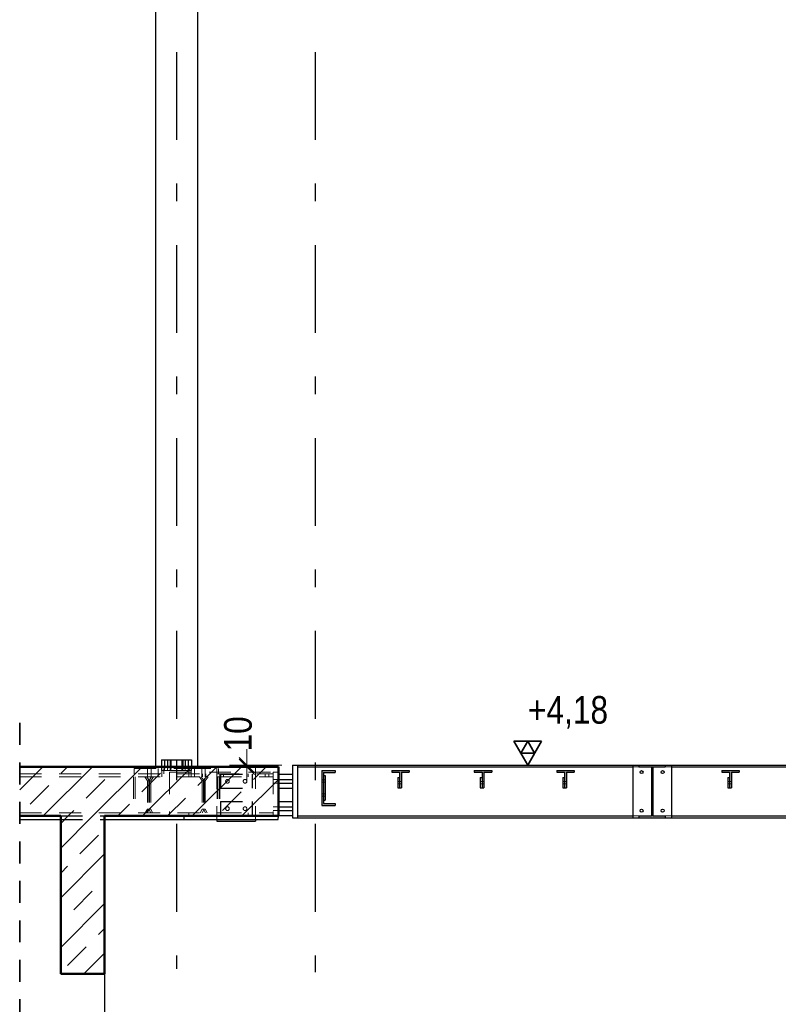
# Model space of a CAD drawing. Header units: millimetres. Extents: x -39 to 84, y 0 to 66.
# Tile 39 of 92: x 5.46 to 9.78, y 6.07 to 11.68. Entities that reach past the tile are written whole.
import ezdxf

# ---------------------------------------------------------------- set-up
doc = ezdxf.new("R2010")
doc.units = ezdxf.units.MM
doc.linetypes.add('DASHDOTX2', pattern=[2, 1, -0.5, 0, -0.5])
doc.linetypes.add('HIDDEN', pattern=[0.375, 0.25, -0.125])
for name, color, linetype, lineweight in [('01_Neubau Raumschraffuren', 7, 'Continuous', 20), ('Achsen', 7, 'Continuous', 20), ('Geschnittene Kanten', 7, 'Continuous', 20), ('Schraffuren', 7, 'Continuous', 20)]:
    doc.layers.add(name, color=color, linetype=linetype, lineweight=lineweight)
doc.styles.add('Arial Narrow', font='ARIALN.TTF')
doc.dimstyles.new('Arch_Strakon_dimstyle', dxfattribs={"dimtxt": 15.75, "dimasz": 1, "dimexe": 1.25, "dimexo": 0.0625, "dimgap": 1, "dimtad": 0, "dimdec": 5, "dimzin": 12, "dimdsep": 46, "dimtxsty": 'Arial Narrow', "dimblk": 'Arrowhead_Tick', "dimsah": 1, "dimcen": 0, "dimse1": 1, "dimse2": 1, "dimclrd": 6, "dimclrt": 2, "dimazin": 0, "dimtfac": 1, "dimtdec": 4, "dimtmove": 0, "dimatfit": 3, "dimldrblk": 'NONE', "dimfxl": 1, "dimtvp": 1, "dimtolj": 1, "dimtzin": 0, "dimlwd": 13, "dimarcsym": 2})
pattern_1 = [(45, (0, 0), (-0.1414214, 0.1414214), [0.15, -0.1]), (45, (-0.07071, 0.07071), (-0.1414214, 0.1414214), [])]

# ---------------------------------------------------------------- blocks, each defined once
blk = doc.blocks.new('Arrowhead_Tick')
at = {"color": 0, "linetype": 'Continuous', "lineweight": -2}
for p, q in [((0, 20), (0, -10)), ((-1, 0), (0, 0)), ((10, 0), (0, 0))]:
    blk.add_line(p, q, dxfattribs=at)
at = {"color": 2, "linetype": 'Continuous', "lineweight": 35}
blk.add_line((4.42, 4.42), (-4.42, -4.42), dxfattribs=at)
blk = doc.blocks.new('*D211')
at = {"layer": '01_Neubau Raumschraffuren', "color": 6, "linetype": 'Continuous', "lineweight": 13}
for p, q in [((6.75, 7.4457), (6.75, 7.4557)), ((6.75, 7.4257), (6.75, 7.4357)), ((6.75, 7.4157), (6.75, 7.4057))]:
    blk.add_line(p, q, dxfattribs=at)
at = {"layer": 'Defpoints', "color": 0}
for p in [(6.75, 7.4357), (6.9292, 7.4257), (7.0092, 7.4357)]:
    blk.add_point(p, dxfattribs=at)
at = {"layer": '01_Neubau Raumschraffuren', "color": 6, "lineweight": 13, "xscale": 0.01, "yscale": 0.01, "zscale": 0.01}
for p, rotation in [((6.75, 7.4257), 90), ((6.75, 7.4357), 270)]:
    blk.add_blockref('Arrowhead_Tick', p, dxfattribs=dict(at, rotation=rotation))
at = {"layer": '01_Neubau Raumschraffuren', "color": 2, "lineweight": 35, "insert": (6.7, 7.6137), "char_height": 0.1575, "attachment_point": 5, "rotation": 90, "style": 'Arial Narrow'}
blk.add_mtext('\\A1;10', dxfattribs=at)
blk = doc.blocks.new('_None')

msp = doc.modelspace()

# ---------------------------------------------------------------- hatches: boundary and pattern name
at = {"layer": 'Schraffuren', "lineweight": 13}
h = msp.add_hatch(dxfattribs=at)
h.set_pattern_fill('bB', color=6, scale=0.01, angle=45, style=0, pattern_type=2)
h.set_pattern_definition(pattern_1)
h.paths.add_polyline_path([(5.455534, 7.1457465), (6.9292175, 7.1457465), (6.9292175, 7.4257465), (5.455534, 7.4257465)])
at = {"layer": 'Schraffuren', "lineweight": 13, "true_color": 0x4682b4}
for points in [[(8.9839175, 7.1357405), (9.1339175, 7.1357405), (9.1339175, 7.1464405), (9.0624675, 7.1464405), (9.0624675, 7.4250405), (9.1339175, 7.4250405), (9.1339175, 7.4357405), (8.9839175, 7.4357405), (8.9839175, 7.4250405), (9.0553675, 7.4250405), (9.0553675, 7.1464405), (8.9839175, 7.1464405)], [(7.2527239, 7.2057394), (7.2527239, 7.2172394), (7.1862239, 7.2172394), (7.1862239, 7.3942394), (7.2527239, 7.3942394), (7.2527239, 7.4057394), (7.1777239, 7.4057394), (7.1777239, 7.2057394)], [(7.6307231, 7.3947394), (7.6752231, 7.3947394), (7.6752231, 7.4057394), (7.5752231, 7.4057394), (7.5752231, 7.3947394), (7.6197231, 7.3947394), (7.6197231, 7.3057394), (7.6307231, 7.3057394)], [(8.1007231, 7.3947394), (8.1452231, 7.3947394), (8.1452231, 7.4057394), (8.0452231, 7.4057394), (8.0452231, 7.3947394), (8.0897231, 7.3947394), (8.0897231, 7.3057394), (8.1007231, 7.3057394)], [(8.5707231, 7.3947394), (8.6152231, 7.3947394), (8.6152231, 7.4057394), (8.5152231, 7.4057394), (8.5152231, 7.3947394), (8.5597231, 7.3947394), (8.5597231, 7.3057394), (8.5707231, 7.3057394)], [(9.5107231, 7.3947394), (9.5552231, 7.3947394), (9.5552231, 7.4057394), (9.4552231, 7.4057394), (9.4552231, 7.3947394), (9.4997231, 7.3947394), (9.4997231, 7.3057394), (9.5107231, 7.3057394)]]:
    msp.add_hatch(color=145, dxfattribs=at).paths.add_polyline_path(points)
at = {"layer": 'Schraffuren', "lineweight": 13}
h = msp.add_hatch(dxfattribs=at)
h.set_pattern_fill('bB', color=6, scale=0.01, angle=45, style=0, pattern_type=2)
h.set_pattern_definition(pattern_1)
h.paths.add_polyline_path([(5.6890388, 6.2457394), (5.9390388, 6.2457394), (5.9390388, 7.1457394), (5.6890388, 7.1457394)])

# ---------------------------------------------------------------- linework, layer by layer
at = {"color": 3, "linetype": 'Continuous', "lineweight": 25}
for p, q in [((6.228881, 13.6757405), (6.228881, 7.4257394)), ((6.468881, 13.6757405), (6.468881, 7.4257394)), ((7.0092175, 7.4357405), (7.0392175, 7.4357405)), ((7.0092175, 7.4357394), (7.0092175, 7.1357394)), ((7.0392175, 7.4357405), (8.9489175, 7.4357405)), ((7.0392175, 7.4357394), (7.0392175, 7.1357394)), ((7.0392175, 7.4250405), (8.9489175, 7.4250405)), ((8.9489175, 7.4357405), (8.9489175, 7.1357394)), ((8.9489175, 7.4357405), (8.9839175, 7.4357405)), ((9.1339175, 7.4357405), (9.1689175, 7.4357405)), ((9.1689175, 7.4357405), (9.1689175, 7.1357394)), ((9.1689175, 7.4357405), (10.7889175, 7.4357405)), ((9.1689175, 7.4250405), (10.7889175, 7.4250405)), ((6.9292175, 7.3837465), (7.0092175, 7.3837465)), ((7.1862231, 7.3757394), (7.1962231, 7.3757394)), ((7.1962231, 7.3757394), (7.1962231, 7.2357394)), ((7.6097231, 7.3657394), (7.6097231, 7.3057394)), ((7.6097231, 7.3657394), (7.6197231, 7.3657394)), ((8.0797231, 7.3657394), (8.0797231, 7.3057394)), ((8.0797231, 7.3657394), (8.0897231, 7.3657394)), ((8.5497231, 7.3657394), (8.5497231, 7.3057394)), ((8.5497231, 7.3657394), (8.5597231, 7.3657394)), ((9.4897231, 7.3657394), (9.4897231, 7.3057394)), ((9.4897231, 7.3657394), (9.4997231, 7.3657394)), ((6.9292175, 7.3037465), (7.0092175, 7.3037465)), ((7.6097231, 7.3057394), (7.6197231, 7.3057394)), ((8.0797231, 7.3057394), (8.0897231, 7.3057394)), ((8.5497231, 7.3057394), (8.5597231, 7.3057394)), ((9.4897231, 7.3057394), (9.4997231, 7.3057394)), ((6.9292175, 7.2277465), (7.0092175, 7.2277465)), ((7.1862231, 7.2357394), (7.1962231, 7.2357394)), ((6.9290675, 7.1257465), (6.9292175, 7.1457465)), ((6.9292175, 7.1477465), (7.0092175, 7.1477465)), ((7.0092175, 7.1357405), (7.0392175, 7.1357405)), ((7.0392175, 7.1464405), (8.9489175, 7.1464405)), ((7.0392175, 7.1357405), (8.9489175, 7.1357405)), ((8.9489175, 7.1357405), (8.9839175, 7.1357405)), ((9.1339175, 7.1357405), (9.1689175, 7.1357405)), ((9.1689175, 7.1464405), (10.7889175, 7.1464405)), ((9.1689175, 7.1357405), (10.7889175, 7.1357405)), ((5.455534, 7.1257465), (5.6890388, 7.1257465)), ((5.9390388, 7.1257465), (6.9290675, 7.1257465)), ((6.5788773, 7.1257465), (6.5788773, 7.1157394)), ((6.5788773, 7.1157394), (6.7988773, 7.1157394)), ((6.7988773, 7.1257465), (6.7988773, 7.1157394)), ((5.9388631, 6.2457394), (5.9388631, 2.7457405))]:
    msp.add_line(p, q, dxfattribs=at)
at = {"color": 2, "linetype": 'HIDDEN', "lineweight": 35, "ltscale": 0.5}
msp.add_line((5.455534, 7.6757465), (5.455534, 1.1696498), dxfattribs=at)
at = {"color": 3, "linetype": 'HIDDEN', "lineweight": 25, "ltscale": 0.5}
for p, q in [((6.2631459, 7.4657465), (6.2631459, 7.4257465)), ((6.2631459, 7.4657465), (6.2653837, 7.4657465)), ((6.2653837, 7.4657465), (6.269974, 7.4657465)), ((6.269974, 7.4657465), (6.276218, 7.4657465)), ((6.276218, 7.4657465), (6.2811105, 7.4657465)), ((6.2811105, 7.4657465), (6.2811105, 7.4257465)), ((6.2811105, 7.4657465), (6.2824688, 7.4657465)), ((6.2824688, 7.4657465), (6.2863366, 7.4657465)), ((6.2863366, 7.4657465), (6.2921252, 7.4657465)), ((6.2921252, 7.4657465), (6.2989534, 7.4657465)), ((6.2985263, 7.4657465), (6.2985263, 7.4257465)), ((6.2989534, 7.4657465), (6.3057816, 7.4657465)), ((6.3057816, 7.4657465), (6.3115702, 7.4657465)), ((6.3115702, 7.4657465), (6.315438, 7.4657465)), ((6.3126433, 7.4657465), (6.3126433, 7.4257465)), ((6.315438, 7.4657465), (6.3167962, 7.4657465)), ((6.3167962, 7.4657465), (6.3167962, 7.4257465)), ((6.3167962, 7.4657465), (6.3214121, 7.4657465)), ((6.3214121, 7.4657465), (6.3280046, 7.4657465)), ((6.3280046, 7.4657465), (6.3349516, 7.4657465)), ((6.3349516, 7.4657465), (6.3411956, 7.4657465)), ((6.3411956, 7.4657465), (6.3457859, 7.4657465)), ((6.3457859, 7.4657465), (6.3480237, 7.4657465)), ((6.3480237, 7.4657465), (6.3480237, 7.4257465)), ((6.348878, 7.4657465), (6.348878, 7.4257465)), ((6.348878, 7.4657465), (6.3493333, 7.4657465)), ((6.3493333, 7.4657465), (6.3524125, 7.4657465)), ((6.3524125, 7.4657465), (6.3576468, 7.4657465)), ((6.3576468, 7.4657465), (6.3642392, 7.4657465)), ((6.3642392, 7.4657465), (6.3711863, 7.4657465)), ((6.3711863, 7.4657465), (6.3774302, 7.4657465)), ((6.3774302, 7.4657465), (6.3820206, 7.4657465)), ((6.3801055, 7.4657465), (6.3801055, 7.4257465)), ((6.3820206, 7.4657465), (6.3842584, 7.4657465)), ((6.3842584, 7.4657465), (6.3842584, 7.4257465)), ((6.3842584, 7.4657465), (6.3853315, 7.4657465)), ((6.3853315, 7.4657465), (6.3911202, 7.4657465)), ((6.3911202, 7.4657465), (6.3979483, 7.4657465)), ((6.3979483, 7.4657465), (6.3983755, 7.4657465)), ((6.3983755, 7.4657465), (6.3983755, 7.4257465)), ((6.3983755, 7.4657465), (6.4006133, 7.4657465)), ((6.4006133, 7.4657465), (6.4052036, 7.4657465)), ((6.4052036, 7.4657465), (6.4114476, 7.4657465)), ((6.4114476, 7.4657465), (6.4183946, 7.4657465)), ((6.4157912, 7.4657465), (6.4157912, 7.4257465)), ((6.4183946, 7.4657465), (6.4249871, 7.4657465)), ((6.4249871, 7.4657465), (6.4302214, 7.4657465)), ((6.4302214, 7.4657465), (6.4333005, 7.4657465)), ((6.4333005, 7.4657465), (6.4337559, 7.4657465)), ((6.4337559, 7.4657465), (6.4337559, 7.4257465))]:
    msp.add_line(p, q, dxfattribs=at)
at = {"color": 4, "linetype": 'Continuous', "lineweight": 50}
for p, q in [((5.455534, 7.4257465), (6.9292175, 7.4257465)), ((6.9292175, 7.4257465), (6.9292175, 7.1457465)), ((5.455534, 7.1457465), (5.6890388, 7.1457465)), ((5.6890388, 7.1457394), (5.6890388, 6.2457394)), ((5.9390388, 7.1457465), (6.9292175, 7.1457465)), ((5.9390388, 7.1457394), (5.9390388, 6.2457394)), ((5.6890388, 6.2457394), (5.9390388, 6.2457394))]:
    msp.add_line(p, q, dxfattribs=at)
at = {"color": 3, "linetype": 'Continuous', "lineweight": 25}
for centre in [(8.9989175, 7.3957405), (9.1189175, 7.3957405), (8.9989175, 7.1757405), (9.1189175, 7.1757405)]:
    msp.add_circle(centre, 0.0085, dxfattribs=at)
at = {"layer": '01_Neubau Raumschraffuren', "color": 2, "linetype": 'Continuous', "lineweight": 35}
for p, q in [((8.42875, 7.5721344), (8.27125, 7.5721344)), ((8.27125, 7.5721344), (8.35, 7.4357394)), ((8.35, 7.5721344), (8.310625, 7.5039369)), ((8.35, 7.4357394), (8.42875, 7.5721344)), ((8.389375, 7.5039369), (8.35, 7.5721344)), ((8.310625, 7.5039369), (8.389375, 7.5039369))]:
    msp.add_line(p, q, dxfattribs=at)
at = {"layer": '01_Neubau Raumschraffuren', "color": 6, "linetype": 'HIDDEN', "lineweight": 13, "ltscale": 0.5}
for p, q in [((6.1079704, 7.4157465), (6.1079704, 7.3857465)), ((6.1079704, 7.4157465), (6.4190974, 7.4157465)), ((6.1843107, 7.4157465), (6.1843107, 7.3857465)), ((6.2040947, 7.4157465), (6.2040947, 7.3857465)), ((6.2451987, 7.4157465), (6.2451987, 7.3857465)), ((6.2631459, 7.4157465), (6.2631459, 7.4057465)), ((6.2650276, 7.4157465), (6.2650276, 7.3857465)), ((6.2776761, 7.4157465), (6.2776761, 7.3857465)), ((6.2811105, 7.4157465), (6.2811105, 7.4057465)), ((6.2985263, 7.4157465), (6.2985263, 7.4057465)), ((6.3126433, 7.4157465), (6.3126433, 7.4057465)), ((6.3167962, 7.4157465), (6.3167962, 7.4057465)), ((6.3480237, 7.4157465), (6.3480237, 7.4057465)), ((6.348878, 7.4157465), (6.348878, 7.4057465)), ((6.3801055, 7.4157465), (6.3801055, 7.4057465)), ((6.3842584, 7.4157465), (6.3842584, 7.4057465)), ((6.3983755, 7.4157465), (6.3983755, 7.4057465)), ((6.4157912, 7.4157465), (6.4157912, 7.4057465)), ((6.4190974, 7.4157465), (6.4190974, 7.3857465)), ((6.4190974, 7.4157465), (6.588803, 7.4157465)), ((6.4318742, 7.4157465), (6.4318742, 7.3857465)), ((6.4337559, 7.4157465), (6.4337559, 7.4057465)), ((6.4517031, 7.4157465), (6.4517031, 7.3857465)), ((6.492807, 7.4157465), (6.492807, 7.3857465)), ((6.5126359, 7.4157465), (6.5126359, 7.3857465)), ((6.5788773, 7.4257394), (6.5788773, 7.1257465)), ((6.588803, 7.4157465), (6.588803, 7.3857465)), ((6.7988773, 7.4257394), (6.7988773, 7.1257465)), ((8.9489175, 7.4250405), (8.9839175, 7.4250405)), ((9.0553675, 7.4250405), (9.0624675, 7.4250405)), ((9.1339175, 7.4250405), (9.1689175, 7.4250405)), ((5.455534, 7.3857465), (6.8992175, 7.3857465)), ((5.455534, 7.3687465), (6.5835318, 7.3687465)), ((6.1029934, 7.3687465), (6.1029934, 7.1627465)), ((6.1136, 7.3687465), (6.1136, 7.1627465)), ((6.1843107, 7.3467465), (6.1687543, 7.3687465)), ((6.1949173, 7.3467465), (6.1793609, 7.3687465)), ((6.1843107, 7.3857465), (6.1843107, 7.3687465)), ((6.1913818, 7.3467465), (6.2069381, 7.3687465)), ((6.2019884, 7.3467465), (6.2175447, 7.3687465)), ((6.2040947, 7.3857465), (6.2040947, 7.3687465)), ((6.2451987, 7.3857465), (6.2451987, 7.3687465)), ((6.2631459, 7.4057465), (6.2653837, 7.4057465)), ((6.2650276, 7.3857465), (6.2650276, 7.3687465)), ((6.2653837, 7.4057465), (6.269974, 7.4057465)), ((6.269974, 7.4057465), (6.276218, 7.4057465)), ((6.276218, 7.4057465), (6.2811105, 7.4057465)), ((6.2811105, 7.4057465), (6.2824688, 7.4057465)), ((6.2824688, 7.4057465), (6.2863366, 7.4057465)), ((6.2863366, 7.4057465), (6.2921252, 7.4057465)), ((6.2921252, 7.4057465), (6.2989534, 7.4057465)), ((6.2989534, 7.4057465), (6.3057816, 7.4057465)), ((6.3057816, 7.4057465), (6.3115702, 7.4057465)), ((6.3092175, 7.3957465), (6.3092175, 7.1457465)), ((6.3092175, 7.3957465), (6.8992175, 7.3957465)), ((6.3115702, 7.4057465), (6.315438, 7.4057465)), ((6.315438, 7.4057465), (6.3167962, 7.4057465)), ((6.3167962, 7.4057465), (6.3214121, 7.4057465)), ((6.3214121, 7.4057465), (6.3280046, 7.4057465)), ((6.3280046, 7.4057465), (6.3349516, 7.4057465)), ((6.3349516, 7.4057465), (6.3411956, 7.4057465)), ((6.3411956, 7.4057465), (6.3457859, 7.4057465)), ((6.3457859, 7.4057465), (6.3480237, 7.4057465)), ((6.348878, 7.4057465), (6.3493333, 7.4057465)), ((6.3493333, 7.4057465), (6.3524125, 7.4057465)), ((6.3524125, 7.4057465), (6.3576468, 7.4057465)), ((6.3576468, 7.4057465), (6.3642392, 7.4057465)), ((6.3642392, 7.4057465), (6.3711863, 7.4057465)), ((6.3711863, 7.4057465), (6.3774302, 7.4057465)), ((6.3774302, 7.4057465), (6.3820206, 7.4057465)), ((6.3820206, 7.4057465), (6.3842584, 7.4057465)), ((6.3842584, 7.4057465), (6.3853315, 7.4057465)), ((6.3853315, 7.4057465), (6.3911202, 7.4057465)), ((6.3911202, 7.4057465), (6.3979483, 7.4057465)), ((6.3979483, 7.4057465), (6.3983755, 7.4057465)), ((6.3983755, 7.4057465), (6.4006133, 7.4057465)), ((6.4006133, 7.4057465), (6.4052036, 7.4057465)), ((6.4052036, 7.4057465), (6.4114476, 7.4057465)), ((6.4114476, 7.4057465), (6.4183946, 7.4057465)), ((6.4183884, 7.3857465), (6.4183884, 7.3687465)), ((6.4183946, 7.4057465), (6.4249871, 7.4057465)), ((6.4249871, 7.4057465), (6.4302214, 7.4057465)), ((6.4302214, 7.4057465), (6.4333005, 7.4057465)), ((6.4318742, 7.3857465), (6.4318742, 7.3687465)), ((6.4333005, 7.4057465), (6.4337559, 7.4057465)), ((6.4517031, 7.3857465), (6.4517031, 7.3687465)), ((6.4951478, 7.3467465), (6.4795915, 7.3687465)), ((6.5057544, 7.3467465), (6.4901981, 7.3687465)), ((6.492807, 7.3857465), (6.492807, 7.3687465)), ((6.4961692, 7.3857465), (6.4961692, 7.3687465)), ((6.5022466, 7.3467465), (6.5178029, 7.3687465)), ((6.5126359, 7.3857465), (6.5126359, 7.3687465)), ((6.5128532, 7.3467465), (6.5284095, 7.3687465)), ((6.5159981, 7.3857465), (6.5159981, 7.3687465)), ((6.581023, 7.3687465), (6.581023, 7.1627465)), ((6.5835639, 7.3687465), (6.5941384, 7.3687465)), ((6.5835639, 7.3687465), (6.5835639, 7.1627465)), ((6.5941705, 7.3687465), (6.5941705, 7.1627465)), ((6.5941705, 7.3687465), (6.8992175, 7.3687465)), ((6.5951651, 7.3687465), (6.5951651, 7.1627465)), ((6.5961692, 7.3857465), (6.5961692, 7.3687465)), ((6.6159981, 7.3857465), (6.6159981, 7.3687465)), ((6.6353853, 7.3531553), (6.6353852, 7.3531549)), ((6.6353858, 7.3531566), (6.6353857, 7.3531563)), ((6.7353853, 7.3532544), (6.7353851, 7.353254)), ((6.7353857, 7.3532557), (6.7353856, 7.3532555)), ((6.7577996, 7.3857465), (6.7577996, 7.3687465)), ((6.8543672, 7.3857465), (6.8543672, 7.3687465)), ((6.8741961, 7.3857465), (6.8741961, 7.3687465)), ((6.8992175, 7.3957465), (6.9292175, 7.3957465)), ((6.8992175, 7.3542465), (6.9292175, 7.3542465)), ((6.8992817, 7.3957465), (6.8992817, 7.1457465)), ((6.1843107, 7.3467465), (6.1843107, 7.1847465)), ((6.1843107, 7.3467465), (6.1913818, 7.3467465)), ((6.1913818, 7.3467465), (6.1913818, 7.1847465)), ((6.1913818, 7.3467465), (6.2019884, 7.3467465)), ((6.1949173, 7.3467465), (6.1949173, 7.1847465)), ((6.2019884, 7.3467465), (6.2019884, 7.1847465)), ((6.4951478, 7.3467465), (6.4951478, 7.1847465)), ((6.4951478, 7.3467465), (6.5022466, 7.3467465)), ((6.5022466, 7.3467465), (6.5022466, 7.1847465)), ((6.5022466, 7.3467465), (6.5128532, 7.3467465)), ((6.5057544, 7.3467465), (6.5057544, 7.1847465)), ((6.5128532, 7.3467465), (6.5128532, 7.1847465)), ((6.6297164, 7.3394307), (6.6297162, 7.3394303)), ((6.6297168, 7.3394321), (6.6297167, 7.3394318)), ((6.6434409, 7.3337618), (6.6434408, 7.3337614)), ((6.6434414, 7.3337631), (6.6434413, 7.3337629)), ((6.6491099, 7.3474863), (6.6491097, 7.3474859)), ((6.6491103, 7.3474876), (6.6491102, 7.3474874)), ((6.7297163, 7.3395298), (6.7297162, 7.3395294)), ((6.7297168, 7.3395312), (6.7297167, 7.3395309)), ((6.7434408, 7.3338609), (6.7434407, 7.3338605)), ((6.7434413, 7.3338622), (6.7434412, 7.333862)), ((6.7491098, 7.3475854), (6.7491097, 7.347585)), ((6.7491103, 7.3475867), (6.7491102, 7.3475865)), ((6.8992175, 7.3332465), (6.9292175, 7.3332465)), ((7.1777239, 7.3522394), (7.1862231, 7.3522394)), ((7.1777239, 7.3392394), (7.1862231, 7.3392394)), ((7.1862231, 7.3522394), (7.1962231, 7.3522394)), ((7.1862231, 7.3392394), (7.1962231, 7.3392394)), ((7.6097231, 7.3417391), (7.6197231, 7.3417392)), ((7.6097231, 7.3297391), (7.6197231, 7.3297392)), ((7.6197231, 7.3417392), (7.6307231, 7.3417394)), ((7.6197231, 7.3297392), (7.6307231, 7.3297394)), ((8.0797231, 7.3417454), (8.0897231, 7.3417455)), ((8.0797231, 7.3297454), (8.0897231, 7.3297455)), ((8.0897231, 7.3417455), (8.1007231, 7.3417457)), ((8.0897231, 7.3297455), (8.1007231, 7.3297457)), ((8.5497231, 7.3417517), (8.5597231, 7.3417518)), ((8.5497231, 7.3297517), (8.5597231, 7.3297518)), ((8.5597231, 7.3417518), (8.5707231, 7.341752)), ((8.5597231, 7.3297518), (8.5707231, 7.329752)), ((9.4897231, 7.3417643), (9.4997231, 7.3417644)), ((9.4897231, 7.3297643), (9.4997231, 7.3297644)), ((9.4997231, 7.3417644), (9.5107231, 7.3417646)), ((9.4997231, 7.3297644), (9.5107231, 7.3297646)), ((7.1777239, 7.2722394), (7.1862231, 7.2722394)), ((7.1777239, 7.2592394), (7.1862231, 7.2592394)), ((7.1862231, 7.2722394), (7.1962231, 7.2722394)), ((7.1862231, 7.2592394), (7.1962231, 7.2592394)), ((6.1697752, 7.1627465), (6.1843107, 7.1847465)), ((6.1803818, 7.1627465), (6.1949173, 7.1847465)), ((6.1843107, 7.1847465), (6.1913818, 7.1847465)), ((6.2023818, 7.1627465), (6.1913818, 7.1847465)), ((6.1913818, 7.1847465), (6.2019884, 7.1847465)), ((6.2129884, 7.1627465), (6.2019884, 7.1847465)), ((6.4841478, 7.1627465), (6.4951478, 7.1847465)), ((6.4947544, 7.1627465), (6.5057544, 7.1847465)), ((6.4951478, 7.1847465), (6.5022466, 7.1847465)), ((6.5132466, 7.1627465), (6.5022466, 7.1847465)), ((6.5022466, 7.1847465), (6.5128532, 7.1847465)), ((6.5238532, 7.1627465), (6.5128532, 7.1847465)), ((6.6353853, 7.1971553), (6.6353852, 7.1971549)), ((6.6353858, 7.1971566), (6.6353857, 7.1971563)), ((6.6491099, 7.1914863), (6.6491097, 7.1914859)), ((6.6491103, 7.1914876), (6.6491102, 7.1914874)), ((6.7353853, 7.1972544), (6.7353851, 7.197254)), ((6.7353857, 7.1972557), (6.7353856, 7.1972555)), ((6.7491098, 7.1915854), (6.7491097, 7.191585)), ((6.7491103, 7.1915867), (6.7491102, 7.1915865)), ((6.8992175, 7.1982465), (6.9292175, 7.1982465)), ((5.455534, 7.1627465), (6.5835318, 7.1627465)), ((6.4183884, 7.1627465), (6.4183884, 7.1457465)), ((6.5835639, 7.1627465), (6.5941384, 7.1627465)), ((6.5941705, 7.1627465), (6.8992175, 7.1627465)), ((6.6297164, 7.1834307), (6.6297162, 7.1834303)), ((6.6297168, 7.1834321), (6.6297167, 7.1834318)), ((6.6434409, 7.1777618), (6.6434408, 7.1777614)), ((6.6434414, 7.1777631), (6.6434413, 7.1777629)), ((6.7297163, 7.1835298), (6.7297162, 7.1835294)), ((6.7297168, 7.1835312), (6.7297167, 7.1835309)), ((6.7434408, 7.1778609), (6.7434407, 7.1778605)), ((6.7434413, 7.1778622), (6.7434412, 7.177862)), ((6.7577996, 7.1627465), (6.7577996, 7.1457465)), ((6.8992175, 7.1772465), (6.9292175, 7.1772465)), ((8.9489175, 7.1464405), (8.9839175, 7.1464405)), ((9.0553675, 7.1464405), (9.0624675, 7.1464405)), ((9.1339175, 7.1464405), (9.1689175, 7.1464405))]:
    msp.add_line(p, q, dxfattribs=at)
at = {"layer": '01_Neubau Raumschraffuren', "color": 3, "linetype": 'HIDDEN', "lineweight": 25, "ltscale": 0.5}
for p, q in [((6.2631459, 7.4257465), (6.2631459, 7.4157465)), ((6.2811105, 7.4257465), (6.2811105, 7.4157465)), ((6.2985263, 7.4257465), (6.2985263, 7.4157465)), ((6.3126433, 7.4257465), (6.3126433, 7.4157465)), ((6.3167962, 7.4257465), (6.3167962, 7.4157465)), ((6.3480237, 7.4257465), (6.3480237, 7.4157465)), ((6.348878, 7.4257465), (6.348878, 7.4157465)), ((6.3801055, 7.4257465), (6.3801055, 7.4157465)), ((6.3842584, 7.4257465), (6.3842584, 7.4157465)), ((6.3983755, 7.4257465), (6.3983755, 7.4157465)), ((6.4157912, 7.4257465), (6.4157912, 7.4157465)), ((6.4337559, 7.4257465), (6.4337559, 7.4157465)), ((6.5992407, 7.3837465), (6.5992407, 7.3037465)), ((6.5992407, 7.3837465), (6.7792407, 7.3837465)), ((6.6353857, 7.3531563), (6.6353853, 7.3531553)), ((6.7353856, 7.3532555), (6.7353853, 7.3532544)), ((6.7792407, 7.3837465), (6.7792407, 7.3037465)), ((6.9292175, 7.3542465), (7.0092175, 7.3542465)), ((6.5992407, 7.3037465), (6.7792407, 7.3037465)), ((6.6297167, 7.3394318), (6.6297164, 7.3394307)), ((6.6434413, 7.3337629), (6.6434409, 7.3337618)), ((6.6491102, 7.3474874), (6.6491099, 7.3474863)), ((6.7297167, 7.3395309), (6.7297163, 7.3395298)), ((6.7434412, 7.333862), (6.7434408, 7.3338609)), ((6.7491102, 7.3475865), (6.7491098, 7.3475854)), ((6.9292175, 7.3332465), (7.0092175, 7.3332465)), ((6.5992407, 7.2277465), (6.5992407, 7.1477465)), ((6.5992407, 7.2277465), (6.7792407, 7.2277465)), ((6.6353857, 7.1971563), (6.6353853, 7.1971553)), ((6.6491102, 7.1914874), (6.6491099, 7.1914863)), ((6.7353856, 7.1972555), (6.7353853, 7.1972544)), ((6.7491102, 7.1915865), (6.7491098, 7.1915854)), ((6.7792407, 7.2277465), (6.7792407, 7.1477465)), ((6.9292175, 7.1982465), (7.0092175, 7.1982465)), ((5.6890388, 7.1457465), (5.9390388, 7.1457465)), ((5.9388631, 7.1457465), (5.9388631, 6.2457394)), ((6.3919664, 7.1257465), (6.3918164, 7.1457465)), ((6.5992407, 7.1477465), (6.7792407, 7.1477465)), ((6.6297167, 7.1834318), (6.6297164, 7.1834307)), ((6.6434413, 7.1777629), (6.6434409, 7.1777618)), ((6.7297167, 7.1835309), (6.7297163, 7.1835298)), ((6.7434412, 7.177862), (6.7434408, 7.1778609)), ((6.9292175, 7.1772465), (7.0092175, 7.1772465)), ((5.6890388, 7.1257465), (5.9390388, 7.1257465))]:
    msp.add_line(p, q, dxfattribs=at)
at = {"layer": '01_Neubau Raumschraffuren', "color": 3, "linetype": 'Continuous', "lineweight": 25}
msp.add_line((8.27125, 7.4357394), (8.8004175, 7.4357394), dxfattribs=at)
at = {"layer": '01_Neubau Raumschraffuren', "color": 6, "linetype": 'HIDDEN', "lineweight": 13, "ltscale": 0.5}
for centre in [(6.639413, 7.3434581), (6.7394129, 7.3435572), (6.639413, 7.1874581), (6.7394129, 7.1875572)]:
    msp.add_circle(centre, 0.0105, dxfattribs=at)
at = {"layer": 'Achsen', "color": 3, "linetype": 'DASHDOTX2', "lineweight": 25, "ltscale": 0.5}
for p, q in [((6.3488704, 14.8001569), (6.3488704, 6.2748045)), ((7.1388704, 14.8001569), (7.1388704, 6.2546375))]:
    msp.add_line(p, q, dxfattribs=at)
at = {"layer": 'Geschnittene Kanten', "color": 3, "linetype": 'Continuous', "lineweight": 25}
for p, q in [((8.9839175, 7.4357405), (8.9839175, 7.4250405)), ((8.9839175, 7.4357405), (9.1339175, 7.4357405)), ((8.9839175, 7.4250405), (9.0553675, 7.4250405)), ((9.0553675, 7.4250405), (9.0553675, 7.1464405)), ((9.0624675, 7.4250405), (9.0624675, 7.1464405)), ((9.0624675, 7.4250405), (9.1339175, 7.4250405)), ((9.1339175, 7.4357405), (9.1339175, 7.4250405)), ((7.1777231, 7.4057465), (7.2527231, 7.4057465)), ((7.1777239, 7.4057394), (7.1777239, 7.2057394)), ((7.1862231, 7.3942394), (7.2527231, 7.3942394)), ((7.1862239, 7.3942394), (7.1862239, 7.2172394)), ((7.2527239, 7.4057394), (7.2527239, 7.3942394)), ((7.5752231, 7.4057465), (7.6752231, 7.4057465)), ((7.5752231, 7.4057394), (7.5752231, 7.3947394)), ((7.5752231, 7.3947394), (7.6197231, 7.3947394)), ((7.6197231, 7.3947394), (7.6197231, 7.3057394)), ((7.6307231, 7.3947394), (7.6307231, 7.3057394)), ((7.6307231, 7.3947394), (7.6752231, 7.3947394)), ((7.6752231, 7.4057394), (7.6752231, 7.3947394)), ((8.0452231, 7.4057465), (8.1452231, 7.4057465)), ((8.0452231, 7.4057394), (8.0452231, 7.3947394)), ((8.0452231, 7.3947394), (8.0897231, 7.3947394)), ((8.0897231, 7.3947394), (8.0897231, 7.3057394)), ((8.1007231, 7.3947394), (8.1007231, 7.3057394)), ((8.1007231, 7.3947394), (8.1452231, 7.3947394)), ((8.1452231, 7.4057394), (8.1452231, 7.3947394)), ((8.5152231, 7.4057465), (8.6152231, 7.4057465)), ((8.5152231, 7.4057394), (8.5152231, 7.3947394)), ((8.5152231, 7.3947394), (8.5597231, 7.3947394)), ((8.5597231, 7.3947394), (8.5597231, 7.3057394)), ((8.5707231, 7.3947394), (8.5707231, 7.3057394)), ((8.5707231, 7.3947394), (8.6152231, 7.3947394)), ((8.6152231, 7.4057394), (8.6152231, 7.3947394)), ((9.4552231, 7.4057465), (9.5552231, 7.4057465)), ((9.4552231, 7.4057394), (9.4552231, 7.3947394)), ((9.4552231, 7.3947394), (9.4997231, 7.3947394)), ((9.4997231, 7.3947394), (9.4997231, 7.3057394)), ((9.5107231, 7.3947394), (9.5107231, 7.3057394)), ((9.5107231, 7.3947394), (9.5552231, 7.3947394)), ((9.5552231, 7.4057394), (9.5552231, 7.3947394)), ((7.6197231, 7.3057394), (7.6307231, 7.3057394)), ((8.0897231, 7.3057394), (8.1007231, 7.3057394)), ((8.5597231, 7.3057394), (8.5707231, 7.3057394)), ((9.4997231, 7.3057394), (9.5107231, 7.3057394)), ((7.1777231, 7.2057394), (7.2527231, 7.2057394)), ((7.1862231, 7.2172394), (7.2527231, 7.2172394)), ((7.2527239, 7.2172394), (7.2527239, 7.2057394)), ((8.9839175, 7.1464405), (8.9839175, 7.1357405)), ((8.9839175, 7.1464405), (9.0553675, 7.1464405)), ((8.9839175, 7.1357405), (9.1339175, 7.1357405)), ((9.0624675, 7.1464405), (9.1339175, 7.1464405)), ((9.1339175, 7.1464405), (9.1339175, 7.1357405))]:
    msp.add_line(p, q, dxfattribs=at)

# ---------------------------------------------------------------- texts
at = {"layer": '01_Neubau Raumschraffuren', "color": 2, "lineweight": 35, "insert": (8.301175, 7.8294894), "char_height": 0.1575, "attachment_point": 1, "line_spacing_factor": 0.9, "style": 'Arial Narrow'}
msp.add_mtext(' +4,18', dxfattribs=at)

# ---------------------------------------------------------------- dimensions: what is measured, and where the dimension line sits
at = {"layer": '01_Neubau Raumschraffuren', "lineweight": 35}
dim = msp.add_linear_dim(base=(6.75, 7.4357394), p1=(6.9292175, 7.4257465), p2=(7.0092175, 7.4357394), angle=90, text='10', dimstyle='Arch_Strakon_dimstyle', override={"dimscale": 0.01, "dimtxt": 15.75, "dimasz": 1, "dimgap": 5, "dimtad": 1, "dimjust": 4, "dimtih": 0, "dimtoh": 0, "dimdec": 6, "dimdsep": 46, "dimtxsty": 'Arial Narrow', "dimclrd": 6, "dimclrt": 2, "dimtix": 0, "dimtofl": 255, "dimtmove": 2, "dimatfit": 2, "dimfxl": 0, "dimfxlon": 0, "dimtvp": 31.746032, "dimlwd": 13}, dxfattribs=at)
dim.commit()
dim.dimension.update_dxf_attribs({"geometry": '*D211', "text_midpoint": (6.7, 7.6137144), "dimtype": 160})

doc.saveas('drawing.dxf')
